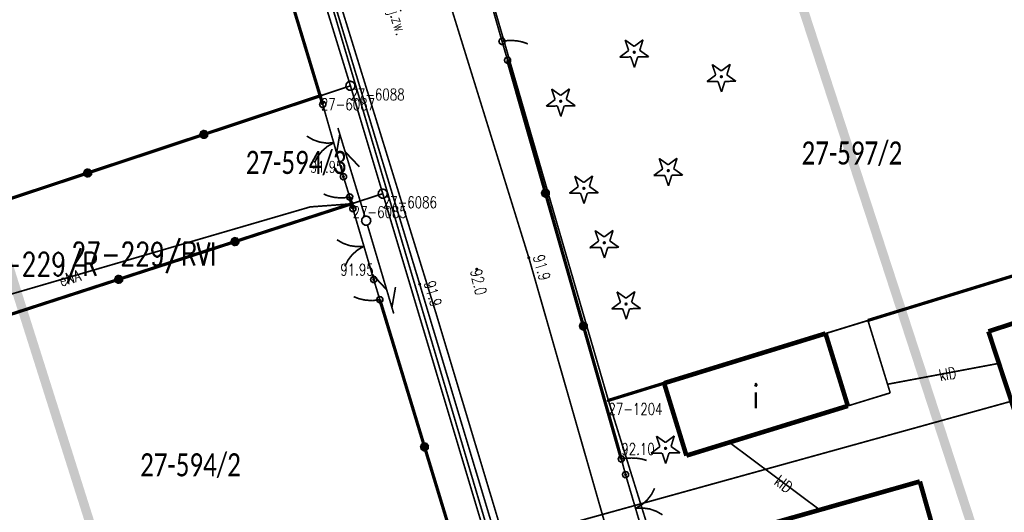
# Model space of a CAD drawing. Header units: metres. Extents: x 7542868 to 7543897, y 5828496 to 5830561.
# Tile 43 of 122: x 7543190 to 7543243, y 5830079 to 5830106. Entities that reach past the tile are written whole.
import ezdxf
from ezdxf.enums import TextEntityAlignment as Align

# ---------------------------------------------------------------- set-up
doc = ezdxf.new("R2010")
doc.units = ezdxf.units.M
doc.header["$MEASUREMENT"] = 0
for name, color, linetype in [('BDOT500_KTJZ_E_T_0', 7, 'Continuous'), ('BDOT500_KTJZ_L_0', 7, 'Continuous'), ('BDOT500_KTOK_L_1', 7, 'Continuous'), ('BDOT500_KTOK_L_3', 7, 'Continuous'), ('BDOT500_KTOK_L_4', 7, 'Continuous'), ('BDOT500_OBOP_T_0', 7, 'Continuous'), ('BDOT500_RTPW_T_0', 7, 'Continuous'), ('BDOT500_RTPW_T_1', 7, 'Continuous'), ('BUDYNKI_EGBB_E_T_0', 7, 'Continuous'), ('BUDYNKI_EGBB_L_0', 7, 'Continuous'), ('BUDYNKI_EGBE_L_8', 7, 'Continuous'), ('GESUT_SUPE_E_T_3', 7, 'Continuous'), ('GESUT_SUPE_L_2', 7, 'Continuous'), ('GESUT_SUPE_L_3', 7, 'Continuous'), ('GESUT_SUPK_E_T_1', 7, 'Continuous'), ('GESUT_SUPK_L_1', 7, 'Continuous'), ('GESUT_SUPP_L_6', 7, 'Continuous'), ('GESUT_SUPT_L_0', 7, 'Continuous'), ('GESUT_SUSM_T_3', 7, 'Continuous'), ('GLOWNA_BAZA_DZIALKI', 7, 'Continuous'), ('GLOWNA_BAZA_NUMERY_PUNKTOW', 7, 'Continuous'), ('GLOWNA_BAZA_PUNKTY', 7, 'Continuous'), ('LINIA_DRZEW', 7, 'Continuous'), ('SZUMIN_511-1_DROGA_POM_UZUPEL__', 7, 'Continuous')]:
    doc.layers.add(name, color=color, linetype=linetype)
doc.layers.add('Numery_dzialek', color=7, linetype='Continuous', lineweight=13)
doc.styles.add('Legend', font='calibri.ttf')
doc.styles.add('STYL_ARIAL', font='simplex', dxfattribs={"width": 0.75, "oblique": 0.1})

msp = doc.modelspace()

# ---------------------------------------------------------------- linework, layer by layer
at = {"layer": 'BDOT500_KTJZ_L_0', "color": 7, "const_width": 0.09}
for points in [[(7543208.84, 5830121.68), (7543217.68, 5830093.18)], [(7543211.77, 5830091.75), (7543203.27, 5830119.79)], [(7543217.68, 5830093.18), (7543224.2, 5830070.41)], [(7543218.7, 5830068.7), (7543211.77, 5830091.75)]]:
    msp.add_lwpolyline(points, dxfattribs=at)
at = {"layer": 'BDOT500_KTOK_L_1', "color": 7, "const_width": 0.09}
for points in [[(7543215.5003, 5830107.4615), (7543215.9112, 5830106.0189)], [(7543215.9112, 5830106.0189), (7543216.23, 5830104.9)], [(7543216.0955, 5830104.796), (7543216.0601, 5830104.9068), (7543216.1043, 5830105.0144), (7543216.2072, 5830105.0685), (7543216.3208, 5830105.0437), (7543216.392, 5830104.9517), (7543216.3873, 5830104.8355), (7543216.309, 5830104.7495), (7543216.1938, 5830104.7339), (7543216.0955, 5830104.796)], [(7543206.3855, 5830101.376), (7543206.3501, 5830101.4868), (7543206.3943, 5830101.5944), (7543206.4972, 5830101.6485), (7543206.6108, 5830101.6237), (7543206.682, 5830101.5317), (7543206.6773, 5830101.4155), (7543206.599, 5830101.3295), (7543206.4838, 5830101.3139), (7543206.3855, 5830101.376)], [(7543206.9079, 5830100.1258), (7543206.52, 5830101.48)], [(7543207.1144, 5830099.4048), (7543206.7308, 5830099.3879), (7543206.3509, 5830099.4446), (7543205.989, 5830099.5728), (7543205.6582, 5830099.7679)], [(7543207.3209, 5830098.6838), (7543206.9079, 5830100.1258)], [(7543206.0712, 5830098.3258), (7543206.2486, 5830098.6665), (7543206.4878, 5830098.9669), (7543206.78, 5830099.2161), (7543207.1144, 5830099.4048)], [(7543207.64, 5830097.57), (7543207.2521, 5830098.9242)], [(7543207.5055, 5830097.466), (7543207.4701, 5830097.5768), (7543207.5143, 5830097.6844), (7543207.6172, 5830097.7385), (7543207.7308, 5830097.7137), (7543207.802, 5830097.6217), (7543207.7973, 5830097.5055), (7543207.719, 5830097.4195), (7543207.6038, 5830097.4039), (7543207.5055, 5830097.466)], [(7543208.0155, 5830095.736), (7543207.9801, 5830095.8468), (7543208.0243, 5830095.9544), (7543208.1272, 5830096.0085), (7543208.2408, 5830095.9837), (7543208.312, 5830095.8917), (7543208.3073, 5830095.7755), (7543208.229, 5830095.6895), (7543208.1138, 5830095.6739), (7543208.0155, 5830095.736)], [(7543208.5386, 5830094.5196), (7543208.15, 5830095.84)], [(7543208.962, 5830093.0806), (7543208.5386, 5830094.5196)], [(7543208.7503, 5830093.8001), (7543208.3668, 5830093.7804), (7543207.9865, 5830093.8343), (7543207.6236, 5830093.9599), (7543207.2914, 5830094.1526)], [(7543207.7149, 5830092.7136), (7543207.8898, 5830093.0555), (7543208.1268, 5830093.3576), (7543208.4172, 5830093.6089), (7543208.7503, 5830093.8001)], [(7543209.28, 5830092), (7543208.8914, 5830093.3204)], [(7543209.1455, 5830091.896), (7543209.1101, 5830092.0068), (7543209.1543, 5830092.1144), (7543209.2572, 5830092.1685), (7543209.3708, 5830092.1437), (7543209.442, 5830092.0517), (7543209.4373, 5830091.9355), (7543209.359, 5830091.8495), (7543209.2438, 5830091.8339), (7543209.1455, 5830091.896)], [(7543222.7855, 5830081.326), (7543222.7501, 5830081.4368), (7543222.7943, 5830081.5444), (7543222.8972, 5830081.5985), (7543223.0108, 5830081.5737), (7543223.082, 5830081.4817), (7543223.0773, 5830081.3655), (7543222.999, 5830081.2795), (7543222.8838, 5830081.2639), (7543222.7855, 5830081.326)], [(7543222.92, 5830081.43), (7543223.3178, 5830080.0844)], [(7543224.4936, 5830080.6927), (7543224.3191, 5830080.3505), (7543224.0825, 5830080.0481), (7543223.7924, 5830079.7964), (7543223.4596, 5830079.6049)], [(7543223.2469, 5830080.3241), (7543223.6722, 5830078.8856)], [(7543223.4596, 5830079.6049), (7543223.8431, 5830079.6251), (7543224.2233, 5830079.5716), (7543224.5864, 5830079.4464), (7543224.9189, 5830079.2542)]]:
    msp.add_lwpolyline(points, dxfattribs=at)
at = {"layer": 'BDOT500_KTOK_L_3', "color": 7, "const_width": 0.09}
for points in [[(7543216.0955, 5830104.796), (7543216.0601, 5830104.9068), (7543216.1043, 5830105.0144), (7543216.2072, 5830105.0685), (7543216.3208, 5830105.0437), (7543216.392, 5830104.9517), (7543216.3873, 5830104.8355), (7543216.309, 5830104.7495), (7543216.1938, 5830104.7339), (7543216.0955, 5830104.796)], [(7543216.23, 5830104.9), (7543216.3299, 5830104.9146)], [(7543216.23, 5830104.9), (7543216.38, 5830104.39)], [(7543216.3299, 5830104.9146), (7543216.4299, 5830104.9292)], [(7543216.4299, 5830104.9292), (7543216.5202, 5830104.941)], [(7543216.5202, 5830104.941), (7543216.6242, 5830104.942)], [(7543216.6242, 5830104.942), (7543216.7165, 5830104.947)], [(7543216.7165, 5830104.947), (7543216.8108, 5830104.9452)], [(7543216.8108, 5830104.9452), (7543216.9072, 5830104.9366)], [(7543216.9072, 5830104.9366), (7543217.0015, 5830104.9348)], [(7543217.0015, 5830104.9348), (7543217.0903, 5830104.9166)], [(7543217.0903, 5830104.9166), (7543217.1886, 5830104.9012)], [(7543217.1886, 5830104.9012), (7543217.2678, 5830104.8801)], [(7543217.2678, 5830104.8801), (7543217.3565, 5830104.8619)], [(7543217.3565, 5830104.8619), (7543217.4377, 5830104.8341)], [(7543217.4377, 5830104.8341), (7543217.5188, 5830104.8062)], [(7543217.5188, 5830104.8062), (7543217.602, 5830104.7716)], [(7543217.602, 5830104.7716), (7543217.6272, 5830104.7568)], [(7543216.3955, 5830103.776), (7543216.3601, 5830103.8868), (7543216.4043, 5830103.9944), (7543216.5072, 5830104.0485), (7543216.6208, 5830104.0237), (7543216.692, 5830103.9317), (7543216.6873, 5830103.8155), (7543216.609, 5830103.7295), (7543216.4938, 5830103.7139), (7543216.3955, 5830103.776)], [(7543216.38, 5830104.39), (7543216.53, 5830103.88)], [(7543207.5055, 5830097.466), (7543207.4701, 5830097.5768), (7543207.5143, 5830097.6844), (7543207.6172, 5830097.7385), (7543207.7308, 5830097.7137), (7543207.802, 5830097.6217), (7543207.7973, 5830097.5055), (7543207.719, 5830097.4195), (7543207.6038, 5830097.4039), (7543207.5055, 5830097.466)], [(7543207.81, 5830097.02), (7543207.64, 5830097.57)], [(7543206.5939, 5830096.62), (7543206.568, 5830096.6361)], [(7543206.6789, 5830096.582), (7543206.5939, 5830096.62)], [(7543206.7616, 5830096.5514), (7543206.6789, 5830096.582)], [(7543207.8455, 5830096.366), (7543207.8101, 5830096.4768), (7543207.8543, 5830096.5844), (7543207.9572, 5830096.6385), (7543208.0708, 5830096.6137), (7543208.142, 5830096.5217), (7543208.1373, 5830096.4055), (7543208.059, 5830096.3195), (7543207.9438, 5830096.3039), (7543207.8455, 5830096.366)], [(7543207.98, 5830096.47), (7543207.81, 5830097.02)], [(7543206.8444, 5830096.5207), (7543206.7616, 5830096.5514)], [(7543206.9344, 5830096.5003), (7543206.8444, 5830096.5207)], [(7543207.0149, 5830096.477), (7543206.9344, 5830096.5003)], [(7543207.1145, 5830096.4596), (7543207.0149, 5830096.477)], [(7543207.2045, 5830096.4392), (7543207.1145, 5830096.4596)], [(7543207.2996, 5830096.4364), (7543207.2045, 5830096.4392)], [(7543207.3969, 5830096.4263), (7543207.2996, 5830096.4364)], [(7543207.4919, 5830096.4236), (7543207.3969, 5830096.4263)], [(7543207.5847, 5830096.4282), (7543207.4919, 5830096.4236)], [(7543207.6893, 5830096.4284), (7543207.5847, 5830096.4282)], [(7543207.7799, 5830096.4403), (7543207.6893, 5830096.4284)], [(7543207.8799, 5830096.4551), (7543207.7799, 5830096.4403)], [(7543207.98, 5830096.47), (7543207.8799, 5830096.4551)], [(7543209.1455, 5830091.896), (7543209.1101, 5830092.0068), (7543209.1543, 5830092.1144), (7543209.2572, 5830092.1685), (7543209.3708, 5830092.1437), (7543209.442, 5830092.0517), (7543209.4373, 5830091.9355), (7543209.359, 5830091.8495), (7543209.2438, 5830091.8339), (7543209.1455, 5830091.896)], [(7543209.445, 5830091.455), (7543209.28, 5830092)], [(7543209.61, 5830090.91), (7543209.445, 5830091.455)], [(7543208.2265, 5830091.0623), (7543208.2008, 5830091.0783)], [(7543208.3111, 5830091.0245), (7543208.2265, 5830091.0623)], [(7543208.3935, 5830090.9939), (7543208.3111, 5830091.0245)], [(7543208.4759, 5830090.9633), (7543208.3935, 5830090.9939)], [(7543208.5657, 5830090.9429), (7543208.4759, 5830090.9633)], [(7543208.6459, 5830090.9196), (7543208.5657, 5830090.9429)], [(7543208.7452, 5830090.902), (7543208.6459, 5830090.9196)], [(7543208.835, 5830090.8816), (7543208.7452, 5830090.902)], [(7543208.9299, 5830090.8786), (7543208.835, 5830090.8816)], [(7543209.0271, 5830090.8684), (7543208.9299, 5830090.8786)], [(7543209.122, 5830090.8654), (7543209.0271, 5830090.8684)], [(7543209.2147, 5830090.8697), (7543209.122, 5830090.8654)], [(7543209.3192, 5830090.8696), (7543209.2147, 5830090.8697)], [(7543209.4098, 5830090.8811), (7543209.3192, 5830090.8696)], [(7543209.5099, 5830090.8956), (7543209.4098, 5830090.8811)], [(7543209.4755, 5830090.806), (7543209.4401, 5830090.9168), (7543209.4843, 5830091.0244), (7543209.5872, 5830091.0785), (7543209.7008, 5830091.0537), (7543209.772, 5830090.9617), (7543209.7673, 5830090.8455), (7543209.689, 5830090.7595), (7543209.5738, 5830090.7439), (7543209.4755, 5830090.806)], [(7543209.61, 5830090.91), (7543209.5099, 5830090.8956)], [(7543222.5555, 5830082.176), (7543222.5201, 5830082.2868), (7543222.5643, 5830082.3944), (7543222.6672, 5830082.4485), (7543222.7808, 5830082.4237), (7543222.852, 5830082.3317), (7543222.8473, 5830082.2155), (7543222.769, 5830082.1295), (7543222.6538, 5830082.1139), (7543222.5555, 5830082.176)], [(7543222.69, 5830082.28), (7543222.7896, 5830082.2948)], [(7543222.69, 5830082.28), (7543222.805, 5830081.855)], [(7543222.7896, 5830082.2948), (7543222.8892, 5830082.3096)], [(7543222.8892, 5830082.3096), (7543222.9791, 5830082.3217)], [(7543222.9791, 5830082.3217), (7543223.0818, 5830082.3252)], [(7543223.0818, 5830082.3252), (7543223.1733, 5830082.3317)], [(7543223.1733, 5830082.3317), (7543223.2663, 5830082.3325)], [(7543223.2663, 5830082.3325), (7543223.3608, 5830082.3277)], [(7543223.3608, 5830082.3277), (7543223.4538, 5830082.3286)], [(7543223.4538, 5830082.3286), (7543223.5403, 5830082.3155)], [(7543223.5403, 5830082.3155), (7543223.6363, 5830082.305)], [(7543223.6363, 5830082.305), (7543223.7131, 5830082.2892)], [(7543223.7131, 5830082.2892), (7543223.7995, 5830082.2761)], [(7543223.7995, 5830082.2761), (7543223.8778, 5830082.2548)], [(7543223.8778, 5830082.2548), (7543223.9561, 5830082.2334)], [(7543223.9561, 5830082.2334), (7543224.036, 5830082.2063)], [(7543224.036, 5830082.2063), (7543224.0599, 5830082.1946)], [(7543222.805, 5830081.855), (7543222.92, 5830081.43)], [(7543222.7855, 5830081.326), (7543222.7501, 5830081.4368), (7543222.7943, 5830081.5444), (7543222.8972, 5830081.5985), (7543223.0108, 5830081.5737), (7543223.082, 5830081.4817), (7543223.0773, 5830081.3655), (7543222.999, 5830081.2795), (7543222.8838, 5830081.2639), (7543222.7855, 5830081.326)]]:
    msp.add_lwpolyline(points, dxfattribs=at)
at = {"layer": 'BDOT500_KTOK_L_4', "color": 7, "const_width": 0.175}
for points in [[(7543206.52, 5830101.48), (7543204.2033, 5830109.1317)], [(7543218.5833, 5830096.68), (7543216.53, 5830103.88)], [(7543200.0833, 5830099.8592), (7543206.3777, 5830101.9487)], [(7543193.789, 5830097.7698), (7543200.0833, 5830099.8592)], [(7543199.9488, 5830099.7553), (7543199.9135, 5830099.8661), (7543199.9576, 5830099.9736), (7543200.0605, 5830100.0277), (7543200.1742, 5830100.0029), (7543200.2453, 5830099.9109), (7543200.2406, 5830099.7947), (7543200.1623, 5830099.7087), (7543200.0471, 5830099.6931), (7543199.9488, 5830099.7553)], [(7543187.4946, 5830095.6803), (7543193.789, 5830097.7698)], [(7543193.6544, 5830097.6658), (7543193.6191, 5830097.7766), (7543193.6632, 5830097.8842), (7543193.7662, 5830097.9382), (7543193.8798, 5830097.9135), (7543193.9509, 5830097.8215), (7543193.9462, 5830097.7053), (7543193.868, 5830097.6193), (7543193.7527, 5830097.6037), (7543193.6544, 5830097.6658)], [(7543218.4488, 5830096.576), (7543218.4135, 5830096.6868), (7543218.4576, 5830096.7944), (7543218.5606, 5830096.8485), (7543218.6742, 5830096.8237), (7543218.7453, 5830096.7317), (7543218.7406, 5830096.6155), (7543218.6624, 5830096.5295), (7543218.5471, 5830096.5139), (7543218.4488, 5830096.576)], [(7543220.6367, 5830089.48), (7543218.5833, 5830096.68)], [(7543208.0669, 5830096.0984), (7543201.7677, 5830094.0542)], [(7543208.15, 5830095.84), (7543207.98, 5830096.47)], [(7543201.7677, 5830094.0542), (7543195.4684, 5830092.01)], [(7543201.6331, 5830093.9502), (7543201.5978, 5830094.061), (7543201.6419, 5830094.1686), (7543201.7449, 5830094.2226), (7543201.8585, 5830094.1979), (7543201.9296, 5830094.1059), (7543201.9249, 5830093.9897), (7543201.8467, 5830093.9037), (7543201.7314, 5830093.8881), (7543201.6331, 5830093.9502)], [(7543236.0452, 5830089.7823), (7543244.9125, 5830092.5094)], [(7543195.4684, 5830092.01), (7543189.1692, 5830089.9658)], [(7543195.3339, 5830091.906), (7543195.2986, 5830092.0168), (7543195.3427, 5830092.1244), (7543195.4456, 5830092.1785), (7543195.5593, 5830092.1537), (7543195.6304, 5830092.0617), (7543195.6257, 5830091.9455), (7543195.5474, 5830091.8595), (7543195.4322, 5830091.8439), (7543195.3339, 5830091.906)], [(7543209.61, 5830090.91), (7543212.0331, 5830082.9339)], [(7543220.5022, 5830089.376), (7543220.4668, 5830089.4868), (7543220.5109, 5830089.5944), (7543220.6139, 5830089.6485), (7543220.7275, 5830089.6237), (7543220.7986, 5830089.5317), (7543220.794, 5830089.4155), (7543220.7157, 5830089.3295), (7543220.6005, 5830089.3139), (7543220.5022, 5830089.376)], [(7543222.69, 5830082.28), (7543220.6367, 5830089.48)], [(7543221.9932, 5830085.4537), (7543225.0071, 5830086.3849)], [(7543211.8986, 5830082.83), (7543211.8633, 5830082.9407), (7543211.9074, 5830083.0483), (7543212.0103, 5830083.1024), (7543212.124, 5830083.0776), (7543212.1951, 5830082.9856), (7543212.1904, 5830082.8694), (7543212.1121, 5830082.7834), (7543211.9969, 5830082.7678), (7543211.8986, 5830082.83)], [(7543212.0331, 5830082.9339), (7543214.4562, 5830074.9578)]]:
    msp.add_lwpolyline(points, dxfattribs=at)
at = {"layer": 'BDOT500_OBOP_T_0', "color": 3, "const_width": 0.09}
for points in [[(7543222.8942, 5830104.974), (7543223.384, 5830104.6273)], [(7543223.0867, 5830104.4056), (7543222.8942, 5830104.974)], [(7543223.384, 5830104.6273), (7543223.865, 5830104.986)], [(7543223.865, 5830104.986), (7543223.6867, 5830104.4131)], [(7543222.6057, 5830104.0469), (7543223.0867, 5830104.4056)], [(7543223.2057, 5830104.0544), (7543222.6057, 5830104.0469)], [(7543223.3982, 5830103.486), (7543223.2057, 5830104.0544)], [(7543223.3879, 5830104.3569), (7543223.4198, 5830104.3437), (7543223.4329, 5830104.3119), (7543223.4198, 5830104.2801), (7543223.3879, 5830104.2669), (7543223.3561, 5830104.2801), (7543223.3429, 5830104.3119), (7543223.3561, 5830104.3437), (7543223.3879, 5830104.3569)], [(7543223.5765, 5830104.059), (7543223.3982, 5830103.486)], [(7543224.1765, 5830104.0664), (7543223.5765, 5830104.059)], [(7543223.6867, 5830104.4131), (7543224.1765, 5830104.0664)], [(7543227.613, 5830103.6468), (7543228.1028, 5830103.3002)], [(7543227.8055, 5830103.0785), (7543227.613, 5830103.6468)], [(7543228.1028, 5830103.3002), (7543228.5838, 5830103.6589)], [(7543228.5838, 5830103.6589), (7543228.4055, 5830103.0859)], [(7543227.3244, 5830102.7198), (7543227.8055, 5830103.0785)], [(7543228.1067, 5830103.0297), (7543228.1385, 5830103.0166), (7543228.1517, 5830102.9847), (7543228.1385, 5830102.9529), (7543228.1067, 5830102.9397), (7543228.0749, 5830102.9529), (7543228.0617, 5830102.9847), (7543228.0749, 5830103.0166), (7543228.1067, 5830103.0297)], [(7543228.4055, 5830103.0859), (7543228.8953, 5830102.7393)], [(7543227.9244, 5830102.7272), (7543227.3244, 5830102.7198)], [(7543228.1169, 5830102.1589), (7543227.9244, 5830102.7272)], [(7543228.2953, 5830102.7318), (7543228.1169, 5830102.1589)], [(7543228.8953, 5830102.7393), (7543228.2953, 5830102.7318)], [(7543218.9128, 5830102.3197), (7543219.4026, 5830101.973)], [(7543219.1053, 5830101.7513), (7543218.9128, 5830102.3197)], [(7543219.4026, 5830101.973), (7543219.8836, 5830102.3317)], [(7543219.8836, 5830102.3317), (7543219.7053, 5830101.7588)], [(7543218.6243, 5830101.3926), (7543219.1053, 5830101.7513)], [(7543219.2243, 5830101.4001), (7543218.6243, 5830101.3926)], [(7543219.4168, 5830100.8317), (7543219.2243, 5830101.4001)], [(7543219.4065, 5830101.7026), (7543219.4383, 5830101.6894), (7543219.4515, 5830101.6576), (7543219.4383, 5830101.6258), (7543219.4065, 5830101.6126), (7543219.3747, 5830101.6258), (7543219.3615, 5830101.6576), (7543219.3747, 5830101.6894), (7543219.4065, 5830101.7026)], [(7543219.5951, 5830101.4047), (7543219.4168, 5830100.8317)], [(7543220.1951, 5830101.4121), (7543219.5951, 5830101.4047)], [(7543219.7053, 5830101.7588), (7543220.1951, 5830101.4121)], [(7543224.7375, 5830098.5594), (7543225.2273, 5830098.2128)], [(7543224.93, 5830097.9911), (7543224.7375, 5830098.5594)], [(7543225.2273, 5830098.2128), (7543225.7083, 5830098.5715)], [(7543225.7083, 5830098.5715), (7543225.53, 5830097.9985)], [(7543224.449, 5830097.6324), (7543224.93, 5830097.9911)], [(7543225.049, 5830097.6398), (7543224.449, 5830097.6324)], [(7543225.2415, 5830097.0715), (7543225.049, 5830097.6398)], [(7543225.2312, 5830097.9423), (7543225.263, 5830097.9292), (7543225.2762, 5830097.8973), (7543225.263, 5830097.8655), (7543225.2312, 5830097.8523), (7543225.1994, 5830097.8655), (7543225.1862, 5830097.8973), (7543225.1994, 5830097.9292), (7543225.2312, 5830097.9423)], [(7543225.4198, 5830097.6444), (7543225.2415, 5830097.0715)], [(7543226.0198, 5830097.6519), (7543225.4198, 5830097.6444)], [(7543225.53, 5830097.9985), (7543226.0198, 5830097.6519)], [(7543220.1662, 5830097.6009), (7543220.656, 5830097.2543)], [(7543220.3587, 5830097.0326), (7543220.1662, 5830097.6009)], [(7543220.656, 5830097.2543), (7543221.137, 5830097.613)], [(7543221.137, 5830097.613), (7543220.9587, 5830097.04)], [(7543219.8777, 5830096.6739), (7543220.3587, 5830097.0326)], [(7543220.4777, 5830096.6813), (7543219.8777, 5830096.6739)], [(7543220.6702, 5830096.113), (7543220.4777, 5830096.6813)], [(7543220.6599, 5830096.9838), (7543220.6917, 5830096.9707), (7543220.7049, 5830096.9388), (7543220.6917, 5830096.907), (7543220.6599, 5830096.8938), (7543220.6281, 5830096.907), (7543220.6149, 5830096.9388), (7543220.6281, 5830096.9707), (7543220.6599, 5830096.9838)], [(7543220.8485, 5830096.6859), (7543220.6702, 5830096.113)], [(7543221.4485, 5830096.6934), (7543220.8485, 5830096.6859)], [(7543220.9587, 5830097.04), (7543221.4485, 5830096.6934)], [(7543221.2722, 5830094.6517), (7543221.762, 5830094.3051)], [(7543221.4647, 5830094.0834), (7543221.2722, 5830094.6517)], [(7543221.762, 5830094.3051), (7543222.243, 5830094.6638)], [(7543222.243, 5830094.6638), (7543222.0647, 5830094.0908)], [(7543220.9836, 5830093.7247), (7543221.4647, 5830094.0834)], [(7543221.7659, 5830094.0346), (7543221.7977, 5830094.0215), (7543221.8109, 5830093.9896), (7543221.7977, 5830093.9578), (7543221.7659, 5830093.9446), (7543221.7341, 5830093.9578), (7543221.7209, 5830093.9896), (7543221.7341, 5830094.0215), (7543221.7659, 5830094.0346)], [(7543222.0647, 5830094.0908), (7543222.5545, 5830093.7442)], [(7543221.5836, 5830093.7321), (7543220.9836, 5830093.7247)], [(7543221.7761, 5830093.1638), (7543221.5836, 5830093.7321)], [(7543221.9545, 5830093.7367), (7543221.7761, 5830093.1638)], [(7543222.5545, 5830093.7442), (7543221.9545, 5830093.7367)], [(7543222.4519, 5830091.3339), (7543222.9417, 5830090.9872)], [(7543222.6444, 5830090.7655), (7543222.4519, 5830091.3339)], [(7543222.9417, 5830090.9872), (7543223.4227, 5830091.3459)], [(7543223.4227, 5830091.3459), (7543223.2444, 5830090.773)], [(7543222.1633, 5830090.4068), (7543222.6444, 5830090.7655)], [(7543222.9456, 5830090.7168), (7543222.9774, 5830090.7036), (7543222.9906, 5830090.6718), (7543222.9774, 5830090.64), (7543222.9456, 5830090.6268), (7543222.9137, 5830090.64), (7543222.9006, 5830090.6718), (7543222.9137, 5830090.7036), (7543222.9456, 5830090.7168)], [(7543223.2444, 5830090.773), (7543223.7342, 5830090.4263)], [(7543222.7633, 5830090.4143), (7543222.1633, 5830090.4068)], [(7543222.9558, 5830089.8459), (7543222.7633, 5830090.4143)], [(7543223.1342, 5830090.4189), (7543222.9558, 5830089.8459)], [(7543223.7342, 5830090.4263), (7543223.1342, 5830090.4189)], [(7543224.59, 5830083.5185), (7543225.0798, 5830083.1718)], [(7543224.7825, 5830082.9501), (7543224.59, 5830083.5185)], [(7543225.0798, 5830083.1718), (7543225.5608, 5830083.5305)], [(7543225.5608, 5830083.5305), (7543225.3825, 5830082.9576)], [(7543224.3015, 5830082.5914), (7543224.7825, 5830082.9501)], [(7543225.0837, 5830082.9014), (7543225.1156, 5830082.8882), (7543225.1287, 5830082.8564), (7543225.1156, 5830082.8245), (7543225.0837, 5830082.8114), (7543225.0519, 5830082.8245), (7543225.0387, 5830082.8564), (7543225.0519, 5830082.8882), (7543225.0837, 5830082.9014)], [(7543225.3825, 5830082.9576), (7543225.8723, 5830082.6109)], [(7543224.9015, 5830082.5989), (7543224.3015, 5830082.5914)], [(7543225.094, 5830082.0305), (7543224.9015, 5830082.5989)], [(7543225.2723, 5830082.6035), (7543225.094, 5830082.0305)], [(7543225.8723, 5830082.6109), (7543225.2723, 5830082.6035)]]:
    msp.add_lwpolyline(points, dxfattribs=at)
at = {"layer": 'BDOT500_RTPW_T_0', "color": 7, "const_width": 0.075}
for points in [[(7543217.68, 5830093.225), (7543217.7118, 5830093.2118), (7543217.725, 5830093.18), (7543217.7118, 5830093.1482), (7543217.68, 5830093.135), (7543217.6482, 5830093.1482), (7543217.635, 5830093.18), (7543217.6482, 5830093.2118), (7543217.68, 5830093.225)], [(7543214.86, 5830092.605), (7543214.8918, 5830092.5918), (7543214.905, 5830092.56), (7543214.8918, 5830092.5282), (7543214.86, 5830092.515), (7543214.8282, 5830092.5282), (7543214.815, 5830092.56), (7543214.8282, 5830092.5918), (7543214.86, 5830092.605)], [(7543211.77, 5830091.795), (7543211.8018, 5830091.7818), (7543211.815, 5830091.75), (7543211.8018, 5830091.7182), (7543211.77, 5830091.705), (7543211.7382, 5830091.7182), (7543211.725, 5830091.75), (7543211.7382, 5830091.7818), (7543211.77, 5830091.795)]]:
    msp.add_lwpolyline(points, dxfattribs=at)
at = {"layer": 'BDOT500_RTPW_T_1', "color": 7, "const_width": 0.075}
for points in [[(7543207.64, 5830097.615), (7543207.6718, 5830097.6018), (7543207.685, 5830097.57), (7543207.6718, 5830097.5382), (7543207.64, 5830097.525), (7543207.6082, 5830097.5382), (7543207.595, 5830097.57), (7543207.6082, 5830097.6018), (7543207.64, 5830097.615)], [(7543209.28, 5830092.045), (7543209.3118, 5830092.0318), (7543209.325, 5830092), (7543209.3118, 5830091.9682), (7543209.28, 5830091.955), (7543209.2482, 5830091.9682), (7543209.235, 5830092), (7543209.2482, 5830092.0318), (7543209.28, 5830092.045)], [(7543222.92, 5830081.475), (7543222.9518, 5830081.4618), (7543222.965, 5830081.43), (7543222.9518, 5830081.3982), (7543222.92, 5830081.385), (7543222.8882, 5830081.3982), (7543222.875, 5830081.43), (7543222.8882, 5830081.4618), (7543222.92, 5830081.475)]]:
    msp.add_lwpolyline(points, dxfattribs=at)
at = {"layer": 'BUDYNKI_EGBB_L_0', "color": 34, "const_width": 0.25}
for points in [[(7543242.5703, 5830089.1876), (7543245.075, 5830090.0052)], [(7543225.0071, 5830086.3849), (7543233.7497, 5830089.0762)], [(7543233.7497, 5830089.0762), (7543234.9572, 5830085.154)], [(7543245.0532, 5830081.6438), (7543242.5703, 5830089.1876)], [(7543226.2146, 5830082.4627), (7543225.0071, 5830086.3849)], [(7543234.9572, 5830085.154), (7543226.2146, 5830082.4627)], [(7543238.8563, 5830081.0605), (7543228.7049, 5830078.1794)], [(7543241.7478, 5830070.8591), (7543238.8563, 5830081.0605)]]:
    msp.add_lwpolyline(points, dxfattribs=at)
at = {"layer": 'BUDYNKI_EGBE_L_8', "color": 7, "const_width": 0.09}
for points in [[(7543233.7497, 5830089.0762), (7543236.0452, 5830089.7823)], [(7543236.0452, 5830089.7823), (7543237.2527, 5830085.8601)], [(7543234.9572, 5830085.154), (7543233.7497, 5830089.0762)], [(7543237.2527, 5830085.8601), (7543234.9572, 5830085.154)]]:
    msp.add_lwpolyline(points, dxfattribs=at)
at = {"layer": 'GESUT_SUPE_L_2', "color": 1, "const_width": 0.09}
for points in [[(7543203.11, 5830121.05), (7543212.66, 5830090.15)], [(7543212.66, 5830090.15), (7543219.68, 5830066.8)]]:
    msp.add_lwpolyline(points, dxfattribs=at)
at = {"layer": 'GESUT_SUPE_L_3', "color": 1, "const_width": 0.09}
for points in [[(7543205.8377, 5830095.9328), (7543208.0669, 5830096.0984)], [(7543189.0492, 5830091.0351), (7543205.8377, 5830095.9328)]]:
    msp.add_lwpolyline(points, dxfattribs=at)
at = {"layer": 'GESUT_SUPK_L_1', "color": 34, "const_width": 0.09}
for points in [[(7543237.0825, 5830086.3233), (7543243.1532, 5830087.4616)], [(7543237.0825, 5830086.3233), (7543243.1532, 5830087.4616)], [(7543228.5397, 5830083.1784), (7543233.4367, 5830079.5223)], [(7543228.5397, 5830083.1784), (7543233.4367, 5830079.5223)]]:
    msp.add_lwpolyline(points, dxfattribs=at)
at = {"layer": 'GESUT_SUPP_L_6', "color": 30, "const_width": 0.09}
for points in [[(7543199.8157, 5830131.0862), (7543215.6964, 5830077.6203)], [(7543215.6964, 5830077.6203), (7543243.8147, 5830085.4069)]]:
    msp.add_lwpolyline(points, dxfattribs=at)
at = {"layer": 'GESUT_SUPT_L_0', "color": 30, "const_width": 0.09}
for points in [[(7543207.4436, 5830099.8739), (7543207.2568, 5830098.7716)], [(7543207.3416, 5830100.2087), (7543208.7989, 5830095.4258)], [(7543207.7351, 5830098.9173), (7543208.5048, 5830098.1065)], [(7543208.9429, 5830094.947), (7543210.3648, 5830090.1534)], [(7543209.2172, 5830092.2642), (7543209.9809, 5830091.4477)], [(7543210.4603, 5830091.5899), (7543210.2653, 5830090.489)]]:
    msp.add_lwpolyline(points, dxfattribs=at)
at = {"layer": 'GESUT_SUSM_T_3', "color": 7, "const_width": 0.09}
msp.add_lwpolyline([(7543208.8718, 5830095.4366), (7543209.0069, 5830095.3969), (7543209.0992, 5830095.2905), (7543209.1192, 5830095.1511), (7543209.0607, 5830095.0229), (7543208.9422, 5830094.9468), (7543208.8013, 5830094.9468), (7543208.6828, 5830095.0229), (7543208.6243, 5830095.1511), (7543208.6443, 5830095.2905), (7543208.7366, 5830095.3969), (7543208.8718, 5830095.4366)], dxfattribs=at)
at = {"layer": 'GLOWNA_BAZA_DZIALKI', "color": 92, "lineweight": 20, "const_width": 0.09}
for points in [[(7543190.84, 5830158.25), (7543208.02, 5830102.49)], [(7543221.99, 5830085.45), (7543214.7, 5830110.55)], [(7543208.02, 5830102.49), (7543206.42, 5830101.96)], [(7543208.02, 5830102.49), (7543209.77, 5830096.65)], [(7543206.42, 5830101.96), (7543181.23, 5830093.66)], [(7543209.77, 5830096.65), (7543208.14, 5830096.12)], [(7543209.77, 5830096.65), (7543225.62, 5830043.73)], [(7543208.14, 5830096.12), (7543182.87, 5830087.93)], [(7543221.99, 5830085.45), (7543253.78, 5830095.24)], [(7543229.13, 5830062.54), (7543221.99, 5830085.45)]]:
    msp.add_lwpolyline(points, dxfattribs=at)
at = {"layer": 'GLOWNA_BAZA_PUNKTY', "color": 7, "const_width": 0.09}
for points in [[(7543208.02, 5830102.74), (7543208.1552, 5830102.7003), (7543208.2474, 5830102.5939), (7543208.2675, 5830102.4544), (7543208.2089, 5830102.3263), (7543208.0904, 5830102.2501), (7543207.9496, 5830102.2501), (7543207.8311, 5830102.3263), (7543207.7725, 5830102.4544), (7543207.7926, 5830102.5939), (7543207.8848, 5830102.7003), (7543208.02, 5830102.74)], [(7543206.42, 5830102.005), (7543206.4518, 5830101.9918), (7543206.465, 5830101.96), (7543206.4518, 5830101.9282), (7543206.42, 5830101.915), (7543206.3882, 5830101.9282), (7543206.375, 5830101.96), (7543206.3882, 5830101.9918), (7543206.42, 5830102.005)], [(7543209.77, 5830096.9), (7543209.9052, 5830096.8603), (7543209.9974, 5830096.7539), (7543210.0175, 5830096.6144), (7543209.9589, 5830096.4863), (7543209.8404, 5830096.4101), (7543209.6996, 5830096.4101), (7543209.5811, 5830096.4863), (7543209.5225, 5830096.6144), (7543209.5426, 5830096.7539), (7543209.6348, 5830096.8603), (7543209.77, 5830096.9)], [(7543208.14, 5830096.165), (7543208.1718, 5830096.1518), (7543208.185, 5830096.12), (7543208.1718, 5830096.0882), (7543208.14, 5830096.075), (7543208.1082, 5830096.0882), (7543208.095, 5830096.12), (7543208.1082, 5830096.1518), (7543208.14, 5830096.165)], [(7543221.99, 5830085.495), (7543222.0218, 5830085.4818), (7543222.035, 5830085.45), (7543222.0218, 5830085.4182), (7543221.99, 5830085.405), (7543221.9582, 5830085.4182), (7543221.945, 5830085.45), (7543221.9582, 5830085.4818), (7543221.99, 5830085.495)]]:
    msp.add_lwpolyline(points, dxfattribs=at)
at = {"layer": 'LINIA_DRZEW', "color": 6}
for p in [(7543216.2327, 5830104.9003), (7543216.5347, 5830103.8796), (7543206.524, 5830101.475), (7543207.6409, 5830097.5689), (7543207.9761, 5830096.4719), (7543208.1496, 5830095.8445), (7543217.6823, 5830093.1769), (7543214.8556, 5830092.5596), (7543209.2766, 5830092.0019), (7543211.7688, 5830091.7513), (7543209.6119, 5830090.9057), (7543222.6893, 5830082.2759), (7543222.9234, 5830081.4266)]:
    msp.add_point(p, dxfattribs=at)
at = {"layer": 'SZUMIN_511-1_DROGA_POM_UZUPEL__', "color": 3}
for points, const_width in [([(7543179.669, 5830268.658), (7543290.622, 5829928.644)], 0.5), ([(7543244.256, 5829919.764), (7543137.16, 5830258.11)], 0.5), ([(7543202.31, 5830121.01), (7543208.02, 5830102.49)], 0.09), ([(7543208.02, 5830102.49), (7543181.23, 5830093.66)], 0.09), ([(7543208.02, 5830102.49), (7543209.77, 5830096.65)], 0.09), ([(7543209.77, 5830096.65), (7543182.87, 5830087.93)], 0.09)]:
    msp.add_lwpolyline(points, dxfattribs=dict(at, const_width=const_width))
at = {"layer": 'SZUMIN_511-1_DROGA_POM_UZUPEL__', "color": 7, "const_width": 0.09}
for points in [[(7543202.31, 5830121.01), (7543208.02, 5830102.49)], [(7543214.7, 5830110.55), (7543221.99, 5830085.45)], [(7543208.02, 5830102.49), (7543181.23, 5830093.66)], [(7543209.77, 5830096.65), (7543208.02, 5830102.49)], [(7543182.87, 5830087.93), (7543209.77, 5830096.65)], [(7543225.62, 5830043.73), (7543209.77, 5830096.65)], [(7543221.99, 5830085.45), (7543229.13, 5830062.54)]]:
    msp.add_lwpolyline(points, dxfattribs=at)

# ---------------------------------------------------------------- texts
at = {"layer": 'BDOT500_KTJZ_E_T_0', "color": 7, "style": 'STYL_ARIAL', "width": 0.75}
msp.add_text('j.zw.', height=0.625, rotation=287.1027, dxfattribs=at).set_placement((7543210.6098, 5830105.9292), align=Align.MIDDLE_CENTER)
at = {"layer": 'BDOT500_RTPW_T_0', "color": 7, "style": 'STYL_ARIAL', "width": 0.75}
for rotation, p in [(285.63, (7543217.7134, 5830093.1894)), (286.81, (7543211.8032, 5830091.76))]:
    msp.add_text('91.9', height=0.625, rotation=rotation, dxfattribs=at).set_placement(p, align=Align.BOTTOM_LEFT)
msp.add_text('92.0', height=0.625, rotation=282.35, dxfattribs=at).set_placement((7543214.8091, 5830092.5489), align=Align.MIDDLE_LEFT)
at = {"layer": 'BDOT500_RTPW_T_1', "color": 7, "style": 'STYL_ARIAL', "width": 0.75}
for p in [(7543207.64, 5830097.6047), (7543209.28, 5830092.0347)]:
    msp.add_text('91.95', height=0.625, dxfattribs=at).set_placement(p, align=Align.BOTTOM_RIGHT)
msp.add_text('92.10', height=0.625, dxfattribs=at).set_placement((7543222.69, 5830082.3147), align=Align.BOTTOM_LEFT)
at = {"layer": 'BUDYNKI_EGBB_E_T_0', "color": 7, "style": 'STYL_ARIAL', "width": 0.75}
msp.add_text('i', height=1.25, dxfattribs=at).set_placement((7543229.9822, 5830085.6653), align=Align.MIDDLE_CENTER)
at = {"layer": 'GESUT_SUPE_E_T_3', "color": 1, "style": 'STYL_ARIAL', "width": 0.75}
msp.add_text('eNA', height=0.625, rotation=16.2635, dxfattribs=at).set_placement((7543192.8294, 5830092.0837), align=Align.MIDDLE_CENTER)
at = {"layer": 'GESUT_SUPK_E_T_1', "color": 34, "style": 'STYL_ARIAL', "width": 0.75}
for rotation, p in [(10.6197, (7543240.3606, 5830086.885)), (323.2547, (7543231.4753, 5830080.9217))]:
    msp.add_text('klD', height=0.625, rotation=rotation, dxfattribs=at).set_placement(p, align=Align.MIDDLE_CENTER)
at = {"layer": 'GLOWNA_BAZA_NUMERY_PUNKTOW', "color": 7, "style": 'STYL_ARIAL', "width": 0.75}
for s, p in [('27-6088', (7543208.02, 5830102.3338)), ('27-6087', (7543206.42, 5830101.8037)), ('27-6086', (7543209.77, 5830096.4938)), ('27-6085', (7543208.14, 5830095.9638)), ('27-1204', (7543221.99, 5830085.2938))]:
    msp.add_text(s, height=0.625, dxfattribs=at).set_placement(p, align=Align.TOP_LEFT)
at = {"layer": 'Numery_dzialek', "color": 92, "linetype": 'Continuous', "style": 'Legend', "width": 0.75}
for s, p in [('27-597/2', (7543232.45, 5830099.4775)), ('27-594/3', (7543202.35, 5830098.9675)), ('27-594/2', (7543196.63, 5830082.5875))]:
    msp.add_text(s, height=1.25, dxfattribs=at).set_placement(p, align=Align.TOP_LEFT)
at = {"layer": 'SZUMIN_511-1_DROGA_POM_UZUPEL__', "color": 3, "style": 'STYL_ARIAL', "width": 0.75}
msp.add_text('27-229/RVI', height=1.25, dxfattribs=at).set_placement((7543192.91, 5830094.0075), align=Align.TOP_LEFT)
at = {"layer": 'SZUMIN_511-1_DROGA_POM_UZUPEL__', "color": 7, "style": 'STYL_ARIAL', "width": 0.75}
msp.add_text('27-229/R', height=1.25, dxfattribs=at).set_placement((7543187.56, 5830093.4575), align=Align.TOP_LEFT)

doc.saveas('drawing.dxf')
